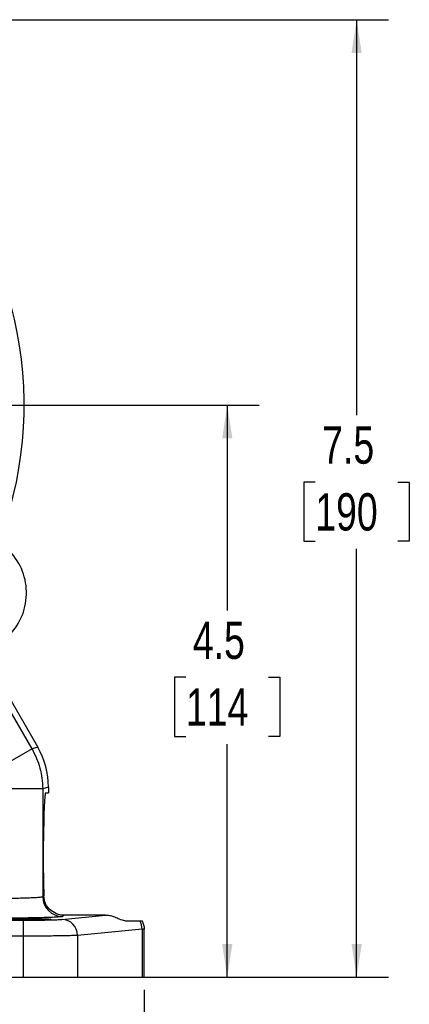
# Model space of a CAD drawing. Header units: inches. Extents: x 0.4 to 16.6, y 0.2 to 10.8.
# Tile 6 of 12: x 6.2 to 7.8, y 4 to 7.9. Entities that reach past the tile are written whole.
import ezdxf

# ---------------------------------------------------------------- set-up
doc = ezdxf.new("R2010")
doc.units = ezdxf.units.IN
doc.header["$MEASUREMENT"] = 0
doc.layers.add('SLD-0', color=7, linetype='Continuous', lineweight=25)
doc.styles.add('SLDTEXTSTYLE0', font='TXT', dxfattribs={"width": 0.75})
doc.dimstyles.new('SLDDIMSTYLE0', dxfattribs={"dimtxt": 0.145833, "dimasz": 0.13, "dimexe": 0, "dimexo": 0.0625, "dimgap": 0.036458, "dimtad": 0, "dimtih": 1, "dimtoh": 1, "dimdec": 1, "dimlfac": 2, "dimrnd": 1e-09, "dimzin": 12, "dimdsep": 46, "dimtxsty": 'SLDTEXTSTYLE0', "dimsah": 1, "dimcen": 0.09, "dimadec": 0, "dimazin": 3, "dimtfac": 1, "dimtdec": 1, "dimtofl": 0, "dimtmove": 0, "dimatfit": 3, "dimfxl": 0, "dimfrac": 2, "dimtolj": 1, "dimtzin": 12, "dimarcsym": 0})

# ---------------------------------------------------------------- blocks, each defined once
blk = doc.blocks.new('_D')
at = {"layer": 'SLD-0', "color": 7}
for p, q in [((5.5436, 7.8605), (7.6817, 7.8605)), ((7.5567, 7.8605), (7.5567, 6.3144)), ((7.3951, 6.0531), (7.3507, 6.0531)), ((7.3507, 6.0531), (7.3507, 5.8214)), ((7.7184, 6.0531), (7.7627, 6.0531)), ((7.7627, 6.0531), (7.7627, 5.8214)), ((7.3507, 5.8214), (7.3951, 5.8214)), ((7.7627, 5.8214), (7.7184, 5.8214)), ((7.5567, 4.1177), (7.5567, 5.7918)), ((6.5148, 4.1177), (7.6817, 4.1177))]:
    blk.add_line(p, q, dxfattribs=at)
for points in [[(7.5567, 7.8605), (7.5367, 7.7305), (7.5767, 7.7305)], [(7.5567, 4.1177), (7.5767, 4.2477), (7.5367, 4.2477)]]:
    blk.add_solid(points, dxfattribs=at)
at = {"layer": 'SLD-0', "color": 7, "char_height": 0.14583, "attachment_point": 1, "style": 'SLDTEXTSTYLE0'}
for s, insert in [('7.5', (7.4221, 6.2707)), ('190', (7.3951, 6.0094))]:
    blk.add_mtext(s, dxfattribs=dict(at, insert=insert))
blk = doc.blocks.new('_D_1')
at = {"layer": 'SLD-0', "color": 7}
for p, q in [((5.7186, 6.3541), (7.1759, 6.3541)), ((7.0509, 6.3541), (7.0509, 5.5514)), ((6.8892, 5.2901), (6.8449, 5.2901)), ((6.8449, 5.2901), (6.8449, 5.0584)), ((7.2125, 5.2901), (7.2569, 5.2901)), ((7.2569, 5.2901), (7.2569, 5.0584)), ((6.8449, 5.0584), (6.8892, 5.0584)), ((7.2569, 5.0584), (7.2125, 5.0584)), ((7.0509, 4.1177), (7.0509, 5.0288)), ((6.5148, 4.1177), (7.1759, 4.1177))]:
    blk.add_line(p, q, dxfattribs=at)
for points in [[(7.0509, 6.3541), (7.0309, 6.2241), (7.0709, 6.2241)], [(7.0509, 4.1177), (7.0709, 4.2477), (7.0309, 4.2477)]]:
    blk.add_solid(points, dxfattribs=at)
at = {"layer": 'SLD-0', "color": 7, "char_height": 0.14583, "attachment_point": 1, "style": 'SLDTEXTSTYLE0'}
for s, insert in [('4.5', (6.9163, 5.5076)), ('114', (6.8892, 5.2463))]:
    blk.add_mtext(s, dxfattribs=dict(at, insert=insert))
blk = doc.blocks.new('_D_3')
at = {"layer": 'SLD-0', "color": 7}
for p, q in [((4.7592, 4.1825), (4.7592, 3.5541)), ((6.726, 4.0677), (6.726, 3.5541)), ((4.7592, 3.6791), (5.4753, 3.6791)), ((5.6473, 3.6791), (5.6029, 3.6791)), ((5.6029, 3.6791), (5.6029, 3.4474)), ((5.9706, 3.6791), (6.0149, 3.6791)), ((6.0149, 3.6791), (6.0149, 3.4474)), ((6.726, 3.6791), (6.1426, 3.6791)), ((5.6029, 3.4474), (5.6473, 3.4474)), ((6.0149, 3.4474), (5.9706, 3.4474))]:
    blk.add_line(p, q, dxfattribs=at)
for points in [[(4.7592, 3.6791), (4.8892, 3.6591), (4.8892, 3.6991)], [(6.726, 3.6791), (6.596, 3.6991), (6.596, 3.6591)]]:
    blk.add_solid(points, dxfattribs=at)
at = {"layer": 'SLD-0', "color": 7, "char_height": 0.14583, "attachment_point": 1, "style": 'SLDTEXTSTYLE0'}
for s, insert in [('3.9', (5.6743, 3.8966)), ('100', (5.6473, 3.6353))]:
    blk.add_mtext(s, dxfattribs=dict(at, insert=insert))

msp = doc.modelspace()

# ---------------------------------------------------------------- linework, layer by layer
at = {"color": 7, "linetype": 'Continuous', "lineweight": 25}
for p, q in [((6.2874, 5.0101), (6.1311, 5.2809)), ((6.1556, 5.2833), (6.3099, 5.0162)), ((6.2874, 5.0101), (6.1252, 4.9165)), ((6.3099, 5.0162), (6.2874, 5.0101)), ((6.3292, 4.854), (6.1419, 4.854)), ((6.3517, 4.8601), (6.3292, 4.854)), ((6.3292, 4.854), (6.3292, 4.4327)), ((6.3517, 4.8601), (6.3517, 4.8377)), ((6.3407, 4.8377), (6.3517, 4.8377)), ((6.3325, 4.5252), (6.3325, 4.6502)), ((6.3292, 4.4327), (6.3335, 4.4352)), ((6.4046, 4.3434), (6.5749, 4.3593)), ((6.4148, 4.3593), (6.4072, 4.3547)), ((6.5749, 4.3593), (6.4148, 4.3593)), ((5.2741, 4.3403), (6.253, 4.3403)), ((6.253, 4.3403), (6.253, 4.2779)), ((6.6502, 4.3377), (6.7085, 4.3377)), ((6.253, 4.2779), (5.2741, 4.2779)), ((6.253, 4.2779), (6.253, 4.1177)), ((6.7178, 4.3046), (6.4648, 4.2809)), ((6.4648, 4.2809), (6.4648, 4.1177)), ((6.726, 4.3057), (6.7178, 4.3046)), ((6.7178, 4.3046), (6.7178, 4.1177)), ((6.726, 4.1177), (6.726, 4.3059)), ((3.2654, 4.1177), (6.253, 4.1177)), ((6.253, 4.1177), (6.4648, 4.1177)), ((6.4648, 4.1177), (6.7178, 4.1177)), ((6.7178, 4.1177), (6.726, 4.1177))]:
    msp.add_line(p, q, dxfattribs=at)
for centre, radius, start, end in [((4.7592, 6.3541), 1.4975, 342.0827, 47.9173), ((6.0312, 5.6197), 0.2345, 310.3486, 40.8759), ((6.4073, 4.4328), 0.0781, 180.0591, 269.9059), ((6.403, 4.2815), 0.0619, 359.4236, 88.4406), ((6.6533, 4.3042), 0.0646, 0.3487, 31.2813)]:
    msp.add_arc(centre, radius, start, end, dxfattribs=at)
for centre, major_axis, ratio, start_param, end_param in [((6.0389, 4.8599), (0.3022, 0.081), 0.99898, 6.021641, 6.54473), ((6.3407, 4.6502), (0, 0.1875), 0.043661, 0, 1.570796), ((6.3407, 4.5252), (0, 0.1875), 0.043661, 1.570796, 2.071341)]:
    msp.add_ellipse(centre, major_axis=major_axis, ratio=ratio, start_param=start_param, end_param=end_param, dxfattribs=at)
msp.add_ellipse((6.2552, 4.3442), major_axis=(0.1055, 0), ratio=0.026186, dxfattribs=at)
msp.add_open_spline([(6.2874, 5.0101), (6.2995, 4.9855), (6.3237, 4.9362), (6.3274, 4.8814), (6.3292, 4.854)], degree=3, dxfattribs=at)
for points, knots in [([(6.1419, 4.426), (6.1534, 4.426), (6.1766, 4.4261), (6.2107, 4.4265), (6.2432, 4.4271), (6.2672, 4.4278), (6.2839, 4.4284), (6.2951, 4.4289), (6.3053, 4.4295), (6.3156, 4.4303), (6.3255, 4.4313), (6.3279, 4.4322), (6.3292, 4.4327)], [0, 0, 0, 0, 0.120101, 0.243423, 0.369968, 0.499743, 0.560041, 0.623423, 0.689889, 0.759437, 0.863804, 1, 1, 1, 1]), ([(6.4148, 4.3593), (6.4099, 4.3596), (6.3981, 4.3602), (6.3778, 4.3667), (6.357, 4.3804), (6.3385, 4.4033), (6.3351, 4.4247), (6.3335, 4.4352)], [0, 0, 0, 0, 0.1010684, 0.2398809, 0.4839921, 0.746038, 1, 1, 1, 1]), ([(6.4072, 4.3547), (6.4056, 4.3543), (6.4025, 4.3534), (6.3864, 4.3522), (6.3612, 4.351), (6.3267, 4.3499), (6.2849, 4.3491), (6.2385, 4.3485), (6.1902, 4.3481), (6.1577, 4.3481), (6.1419, 4.3481)], [0, 0, 0, 0, 0.1170032, 0.2406148, 0.3690573, 0.5000539, 0.6310417, 0.7594595, 0.8830359, 1, 1, 1, 1]), ([(6.6502, 4.3377), (6.6441, 4.3391), (6.6347, 4.3413), (6.6138, 4.3511), (6.5969, 4.3567), (6.5838, 4.3591), (6.577, 4.3593), (6.5749, 4.3593)], [0, 0, 0, 0, 0.437339, 0.667102, 0.837046, 0.950512, 1, 1, 1, 1]), ([(6.253, 4.3403), (6.2695, 4.3404), (6.3036, 4.3405), (6.3497, 4.3411), (6.3865, 4.3421), (6.3987, 4.3429), (6.4046, 4.3434)], [0, 0, 0, 0, 0.243268, 0.499953, 0.756665, 1, 1, 1, 1]), ([(6.7085, 4.3377), (6.71, 4.3377), (6.7133, 4.3377), (6.7163, 4.3377), (6.7169, 4.3377), (6.7171, 4.3377)], [0, 0, 0, 0, 0.3113829, 0.6541313, 1, 1, 1, 1]), ([(6.7171, 4.3377), (6.7198, 4.3325), (6.7249, 4.3224), (6.7256, 4.3111), (6.726, 4.3057)], [0, 0, 0, 0, 0.517869, 1, 1, 1, 1]), ([(6.4648, 4.2809), (6.4606, 4.2806), (6.4524, 4.2802), (6.4348, 4.2796), (6.4177, 4.2792), (6.4023, 4.279), (6.3729, 4.2785), (6.3239, 4.278), (6.2763, 4.2779), (6.253, 4.2779)], [0, 0, 0, 0, 0.140209, 0.270412, 0.3517, 0.42853, 0.500902, 0.754988, 1, 1, 1, 1])]:
    msp.add_open_spline(points, degree=3, knots=knots, dxfattribs=at)

# ---------------------------------------------------------------- dimensions: what is measured, and where the dimension line sits
at = {"layer": 'SLD-0', "color": 7}
for base, p1, p2, picture, middle in [((7.5567, 4.1177), (5.4936, 7.8605), (6.4648, 4.1177), '_D', (7.5567, 6.0531)), ((7.0509, 6.3541), (6.4648, 4.1177), (5.6686, 6.3541), '_D_1', (7.0509, 5.2901))]:
    dim = msp.add_linear_dim(base=base, p1=p1, p2=p2, angle=90, dimstyle='SLDDIMSTYLE0', dxfattribs=at)
    dim.commit()
    dim.dimension.update_dxf_attribs({"geometry": picture, "text_midpoint": middle, "dimtype": 160})
dim = msp.add_linear_dim(base=(4.7592, 3.6791), p1=(6.726, 4.1177), p2=(4.7592, 4.2325), dimstyle='SLDDIMSTYLE0', dxfattribs=at)
dim.commit()
dim.dimension.update_dxf_attribs({"geometry": '_D_3', "text_midpoint": (5.8089, 3.6791), "dimtype": 160})

doc.saveas('drawing.dxf')
